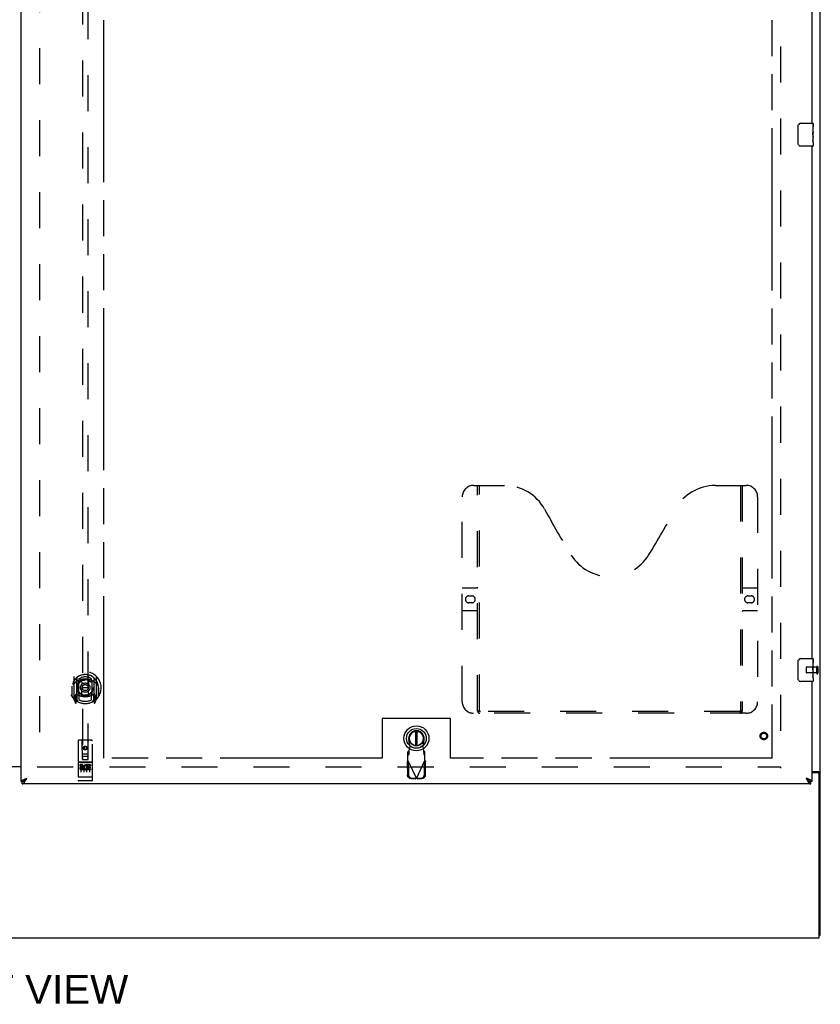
# Model space of a CAD drawing. Header units: inches. Extents: x 0 to 287, y 0 to 186.
# Tile 5 of 22: x 92 to 127, y 45 to 88. Entities that reach past the tile are written whole.
import ezdxf

# ---------------------------------------------------------------- set-up
doc = ezdxf.new("R2010")
doc.units = ezdxf.units.IN
doc.header["$LTSCALE"] = 15.81
doc.header["$MEASUREMENT"] = 0
doc.linetypes.add('HIDDEN', pattern=[0.2, 0.1, -0.1])
doc.linetypes.add('PHANTOM', pattern=[0.8, 0.45, -0.05, 0.1, -0.05, 0.1, -0.05])
doc.layers.get('0').update_dxf_attribs({"linetype": 'CONTINUOUS'})
for name, color, linetype in [('02___PRT_ALL_AXES', 7, 'CONTINUOUS'), ('AVAILABLE_DOOR_SPACE', 7, 'CONTINUOUS'), ('DEFAULT_2', 8, 'HIDDEN'), ('DIMENSIONS', 7, 'CONTINUOUS')]:
    doc.layers.add(name, color=color, linetype=linetype)
doc.styles.get("Standard").update_dxf_attribs({"font": 'arial.ttf'})
doc.dimstyles.new('DIMSTYLE_1', dxfattribs={"dimtxt": 1.268182, "dimasz": 1.690909, "dimexe": 0.09, "dimexo": 0.07, "dimgap": 0.0375, "dimtad": 0, "dimtih": 1, "dimtoh": 1, "dimzin": 4, "dimdsep": 46, "dimtxsty": 'Standard', "dimblk": '_FILLED', "dimblk1": '_FILLED', "dimblk2": '_FILLED', "dimcen": 0.09, "dimazin": 1, "dimtfac": 1, "dimtdec": 3, "dimtofl": 0, "dimtmove": 0, "dimatfit": 3, "dimldrblk": '_FILLED', "dimfxl": 1, "dimtolj": 1, "dimtzin": 4, "dimarcsym": 0})

# ---------------------------------------------------------------- blocks, each defined once
blk = doc.blocks.new('_FILLED')
at = {"color": 0, "linetype": 'ByBlock'}
blk.add_solid([(0, 0), (-1, 0.2), (-1, -0.2)], dxfattribs=at)
blk = doc.blocks.new('*D8')
at = {"layer": 'DIMENSIONS', "color": 2, "linetype": 'Continuous'}
for p, q in [((92.12, 113.808), (88.738, 113.808)), ((95.745, 113.808), (98.869, 113.808))]:
    blk.add_line(p, q, dxfattribs=at)
at = {"layer": 'DIMENSIONS', "color": 2, "linetype": 'Continuous', "xscale": 1.6909090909, "yscale": 1.6909090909, "zscale": 1.6909090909}
blk.add_blockref('_FILLED', (92.12, 113.808), dxfattribs=at)
at = {"layer": 'DIMENSIONS', "color": 2, "linetype": 'Continuous', "xscale": 1.6909090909, "yscale": 1.6909090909, "zscale": 1.6909090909, "rotation": 180}
blk.add_blockref('_FILLED', (95.745, 113.808), dxfattribs=at)
at = {"layer": 'DIMENSIONS', "color": 2, "linetype": 'Continuous', "insert": (99.503, 114.442), "char_height": 1.2682, "width": 3.44625, "attachment_point": 1, "line_spacing_factor": 0.9}
blk.add_mtext('3.63', dxfattribs=at)
blk = doc.blocks.new('*D9')
at = {"layer": 'DIMENSIONS', "color": 2, "linetype": 'Continuous'}
for p, q in [((95.745, 116.467), (107.551, 116.467)), ((125.058, 116.467), (113.251, 116.467))]:
    blk.add_line(p, q, dxfattribs=at)
at = {"layer": 'DIMENSIONS', "color": 2, "linetype": 'Continuous', "xscale": 1.6909090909, "yscale": 1.6909090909, "zscale": 1.6909090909, "rotation": 180}
blk.add_blockref('_FILLED', (95.745, 116.467), dxfattribs=at)
at = {"layer": 'DIMENSIONS', "color": 2, "linetype": 'Continuous', "xscale": 1.6909090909, "yscale": 1.6909090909, "zscale": 1.6909090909}
blk.add_blockref('_FILLED', (125.058, 116.467), dxfattribs=at)
at = {"layer": 'DIMENSIONS', "color": 2, "linetype": 'Continuous', "insert": (110.401, 117.101), "char_height": 1.2682, "width": 4.43156, "attachment_point": 2, "line_spacing_factor": 0.9}
blk.add_mtext('29.31', dxfattribs=at)

msp = doc.modelspace()

# ---------------------------------------------------------------- linework, layer by layer
at = {"color": 3, "linetype": 'Continuous'}
for p, q in [((127.183, 48.282), (127.183, 138.074)), ((92.12, 55.032), (92.12, 135.324)), ((126.808, 106.428), (126.808, 83.928)), ((126.808, 82.928), (126.808, 60.428)), ((126.808, 59.428), (126.808, 55.032)), ((90.245, 55.693), (92.12, 55.693)), ((92.12, 55.678), (90.245, 55.678)), ((126.808, 55.471), (127.113, 55.471)), ((127.071, 55.419), (126.808, 55.419)), ((127.131, 48.178), (127.131, 55.359)), ((126.766, 54.928), (92.162, 54.928)), ((92.26, 55.134), (92.272, 55.139)), ((92.272, 55.139), (92.284, 55.144)), ((92.284, 55.144), (92.297, 55.149)), ((92.297, 55.149), (92.309, 55.153)), ((92.309, 55.153), (92.322, 55.158)), ((92.322, 55.158), (92.341, 55.165)), ((92.328, 55.102), (92.335, 55.115)), ((92.335, 55.115), (92.342, 55.128)), ((92.341, 55.165), (92.367, 55.175)), ((92.342, 55.128), (92.349, 55.141)), ((92.349, 55.141), (92.367, 55.175)), ((126.6, 55.161), (126.561, 55.175)), ((126.561, 55.175), (126.568, 55.161)), ((126.568, 55.161), (126.582, 55.135)), ((126.582, 55.135), (126.589, 55.122)), ((126.619, 55.153), (126.6, 55.161)), ((126.6, 55.102), (126.607, 55.09)), ((126.631, 55.149), (126.619, 55.153)), ((126.643, 55.144), (126.631, 55.149)), ((126.655, 55.139), (126.643, 55.144)), ((55.235, 48.178), (127.131, 48.178))]:
    msp.add_line(p, q, dxfattribs=at)
at = {"color": 7, "linetype": 'Continuous'}
for p, q in [((126.313, 83.928), (126.853, 83.928)), ((126.868, 83.913), (126.868, 83.774)), ((126.213, 83.028), (126.213, 83.828)), ((126.868, 83.544), (126.868, 83.512)), ((126.868, 83.347), (126.868, 83.313)), ((126.868, 83.089), (126.868, 82.943)), ((126.853, 82.928), (126.313, 82.928)), ((126.213, 59.528), (126.213, 60.328)), ((126.313, 60.428), (126.853, 60.428)), ((126.868, 60.413), (126.868, 60.274)), ((126.868, 60.044), (126.868, 60.012)), ((126.868, 59.847), (126.868, 59.813)), ((126.853, 59.428), (126.313, 59.428)), ((126.868, 59.589), (126.868, 59.443)), ((109.424, 57.241), (109.424, 56.616)), ((109.503, 56.616), (109.503, 57.241)), ((127.079, 55.43), (127.183, 55.43)), ((127.079, 55.43), (127.079, 55.418)), ((92.12, 55.032), (92.162, 55.032)), ((92.162, 54.928), (92.162, 55.032)), ((92.224, 55.048), (92.227, 55.049)), ((92.323, 55.146), (92.331, 55.152)), ((92.331, 55.152), (92.34, 55.158)), ((92.335, 55.14), (92.342, 55.148)), ((92.34, 55.158), (92.349, 55.163)), ((92.342, 55.148), (92.349, 55.156)), ((92.349, 55.156), (92.367, 55.175)), ((92.349, 55.163), (92.367, 55.175)), ((126.579, 55.163), (126.561, 55.175)), ((126.561, 55.175), (126.572, 55.163)), ((126.572, 55.163), (126.582, 55.152)), ((126.588, 55.158), (126.579, 55.163)), ((126.582, 55.152), (126.589, 55.144)), ((126.597, 55.152), (126.588, 55.158)), ((126.589, 55.144), (126.596, 55.137)), ((126.596, 55.137), (126.603, 55.129)), ((126.701, 55.049), (126.704, 55.048)), ((126.808, 55.032), (126.766, 55.032)), ((126.766, 54.928), (126.766, 55.032)), ((127.131, 48.282), (127.183, 48.282))]:
    msp.add_line(p, q, dxfattribs=at)
for points in [[(126.213, 83.828), (126.213, 83.835), (126.213, 83.841), (126.214, 83.847), (126.216, 83.853), (126.217, 83.859), (126.219, 83.864)], [(126.219, 82.992), (126.217, 82.998), (126.216, 83.004), (126.214, 83.01), (126.213, 83.016), (126.213, 83.022), (126.213, 83.028)], [(126.213, 60.328), (126.213, 60.335), (126.213, 60.341), (126.214, 60.347), (126.216, 60.353), (126.217, 60.359), (126.219, 60.364)], [(126.219, 59.492), (126.217, 59.498), (126.216, 59.504), (126.214, 59.51), (126.213, 59.516), (126.213, 59.522), (126.213, 59.528)], [(127.038, 55.471), (127.038, 55.469), (127.038, 55.466), (127.039, 55.465), (127.04, 55.463), (127.041, 55.461), (127.042, 55.459), (127.043, 55.457), (127.045, 55.456), (127.047, 55.454), (127.049, 55.453), (127.051, 55.451), (127.053, 55.45), (127.056, 55.449), (127.058, 55.447), (127.063, 55.445)], [(127.063, 55.445), (127.066, 55.444), (127.068, 55.442), (127.071, 55.441), (127.073, 55.439), (127.075, 55.438), (127.076, 55.436), (127.077, 55.435), (127.078, 55.433), (127.078, 55.432), (127.079, 55.43)], [(92.162, 55.032), (92.166, 55.032), (92.169, 55.032), (92.173, 55.033), (92.176, 55.033), (92.18, 55.034), (92.183, 55.034), (92.187, 55.035), (92.19, 55.036), (92.194, 55.036), (92.197, 55.037), (92.201, 55.039), (92.204, 55.04), (92.208, 55.041), (92.211, 55.042), (92.215, 55.044), (92.218, 55.045), (92.222, 55.047), (92.224, 55.048)], [(92.227, 55.049), (92.227, 55.052), (92.229, 55.055), (92.23, 55.058), (92.231, 55.061), (92.232, 55.064), (92.234, 55.066), (92.236, 55.069), (92.238, 55.072), (92.24, 55.075), (92.242, 55.078), (92.244, 55.081), (92.246, 55.084), (92.249, 55.086), (92.251, 55.089), (92.254, 55.092), (92.257, 55.095), (92.26, 55.098), (92.263, 55.101), (92.266, 55.104), (92.269, 55.106), (92.272, 55.109), (92.276, 55.112), (92.279, 55.115), (92.283, 55.118), (92.286, 55.121), (92.29, 55.123), (92.294, 55.126), (92.298, 55.129), (92.302, 55.132), (92.306, 55.135), (92.31, 55.138), (92.314, 55.141), (92.318, 55.143), (92.323, 55.146)], [(92.227, 55.049), (92.229, 55.051), (92.233, 55.053), (92.236, 55.055), (92.24, 55.057), (92.243, 55.059), (92.247, 55.061), (92.25, 55.064), (92.254, 55.066), (92.257, 55.069), (92.261, 55.071), (92.264, 55.074), (92.268, 55.077), (92.271, 55.08), (92.275, 55.083), (92.278, 55.085), (92.282, 55.089), (92.285, 55.092), (92.289, 55.095), (92.293, 55.098), (92.296, 55.101), (92.3, 55.105), (92.303, 55.108), (92.307, 55.111), (92.31, 55.115), (92.314, 55.118), (92.317, 55.122), (92.321, 55.126), (92.324, 55.129), (92.328, 55.133), (92.335, 55.14)], [(126.701, 55.049), (126.7, 55.052), (126.699, 55.055), (126.698, 55.058), (126.697, 55.061), (126.695, 55.064), (126.694, 55.066), (126.692, 55.069), (126.69, 55.072), (126.688, 55.075), (126.686, 55.078), (126.684, 55.081), (126.681, 55.084), (126.679, 55.086), (126.676, 55.089), (126.674, 55.092), (126.671, 55.095), (126.668, 55.098), (126.665, 55.101), (126.662, 55.104), (126.659, 55.106), (126.655, 55.109), (126.652, 55.112), (126.648, 55.115), (126.645, 55.118), (126.641, 55.121), (126.637, 55.123), (126.634, 55.126), (126.63, 55.129), (126.626, 55.132), (126.622, 55.135), (126.618, 55.138), (126.614, 55.141), (126.609, 55.143), (126.605, 55.146), (126.597, 55.152)], [(126.603, 55.129), (126.607, 55.126), (126.61, 55.122), (126.614, 55.118), (126.617, 55.115), (126.621, 55.111), (126.625, 55.108), (126.628, 55.105), (126.632, 55.101), (126.635, 55.098), (126.639, 55.095), (126.642, 55.092), (126.646, 55.089), (126.649, 55.085), (126.653, 55.083), (126.656, 55.08), (126.66, 55.077), (126.663, 55.074), (126.667, 55.071), (126.67, 55.069), (126.674, 55.066), (126.677, 55.064), (126.681, 55.061), (126.684, 55.059), (126.688, 55.057), (126.692, 55.055), (126.695, 55.053), (126.699, 55.051), (126.701, 55.049)], [(126.704, 55.048), (126.706, 55.047), (126.709, 55.045), (126.713, 55.044), (126.716, 55.042), (126.72, 55.041), (126.723, 55.04), (126.727, 55.039), (126.73, 55.037), (126.734, 55.036), (126.737, 55.036), (126.741, 55.035), (126.744, 55.034), (126.748, 55.034), (126.751, 55.033), (126.755, 55.033), (126.759, 55.032), (126.762, 55.032), (126.766, 55.032)]]:
    msp.add_lwpolyline(points, dxfattribs=at)
at = {"color": 3, "linetype": 'Continuous'}
for points in [[(127.113, 55.471), (127.115, 55.469), (127.117, 55.468), (127.12, 55.466), (127.123, 55.465), (127.127, 55.463), (127.131, 55.462), (127.135, 55.46), (127.139, 55.459)], [(127.139, 55.459), (127.147, 55.456), (127.151, 55.455), (127.155, 55.453), (127.158, 55.452), (127.162, 55.451), (127.165, 55.449), (127.168, 55.448), (127.171, 55.446), (127.173, 55.445), (127.176, 55.443), (127.177, 55.441), (127.179, 55.44), (127.18, 55.438), (127.181, 55.436), (127.182, 55.434), (127.182, 55.432), (127.183, 55.43)], [(92.12, 55.032), (92.12, 55.035), (92.12, 55.037), (92.121, 55.039), (92.121, 55.042), (92.122, 55.044), (92.123, 55.047), (92.124, 55.049), (92.125, 55.051), (92.127, 55.054), (92.128, 55.056), (92.13, 55.058), (92.132, 55.061), (92.134, 55.063), (92.136, 55.066), (92.139, 55.068), (92.141, 55.07), (92.144, 55.073), (92.147, 55.075), (92.15, 55.077), (92.153, 55.08), (92.156, 55.082), (92.16, 55.085), (92.163, 55.087), (92.167, 55.089), (92.171, 55.092), (92.175, 55.094), (92.179, 55.096), (92.183, 55.099), (92.188, 55.101), (92.192, 55.104), (92.197, 55.106), (92.202, 55.108), (92.206, 55.111), (92.211, 55.113), (92.217, 55.115), (92.222, 55.118)], [(92.162, 54.928), (92.166, 54.928), (92.169, 54.929), (92.173, 54.929), (92.176, 54.93), (92.18, 54.931), (92.183, 54.932), (92.187, 54.933), (92.19, 54.934), (92.194, 54.936), (92.197, 54.937), (92.201, 54.939), (92.204, 54.941), (92.208, 54.943), (92.211, 54.946), (92.215, 54.948), (92.218, 54.951), (92.222, 54.954), (92.226, 54.957), (92.229, 54.96), (92.233, 54.964), (92.236, 54.967), (92.24, 54.971), (92.243, 54.975), (92.247, 54.979), (92.25, 54.983), (92.254, 54.987), (92.257, 54.991), (92.261, 54.996), (92.264, 55), (92.268, 55.005), (92.271, 55.01), (92.275, 55.015), (92.278, 55.02), (92.282, 55.026), (92.285, 55.031)], [(92.222, 55.118), (92.227, 55.12), (92.232, 55.123), (92.238, 55.125), (92.243, 55.127), (92.249, 55.13), (92.255, 55.132), (92.26, 55.134)], [(92.285, 55.031), (92.289, 55.036), (92.293, 55.042), (92.296, 55.048), (92.3, 55.053), (92.303, 55.059), (92.307, 55.065), (92.31, 55.071), (92.314, 55.077), (92.317, 55.084), (92.321, 55.09), (92.328, 55.102)], [(126.589, 55.122), (126.593, 55.115), (126.6, 55.102)], [(126.607, 55.09), (126.61, 55.084), (126.614, 55.077), (126.617, 55.071), (126.621, 55.065), (126.625, 55.059), (126.628, 55.053), (126.632, 55.048), (126.635, 55.042), (126.639, 55.036)], [(126.639, 55.036), (126.642, 55.031), (126.646, 55.026), (126.649, 55.02), (126.653, 55.015), (126.656, 55.01), (126.66, 55.005), (126.663, 55), (126.667, 54.996), (126.67, 54.991), (126.674, 54.987), (126.677, 54.983), (126.681, 54.979), (126.684, 54.975), (126.688, 54.971), (126.692, 54.967), (126.695, 54.964), (126.699, 54.96), (126.702, 54.957), (126.706, 54.954), (126.709, 54.951), (126.713, 54.948), (126.716, 54.946), (126.72, 54.943), (126.723, 54.941), (126.727, 54.939), (126.73, 54.937), (126.734, 54.936), (126.737, 54.934), (126.741, 54.933), (126.744, 54.932), (126.748, 54.931), (126.751, 54.93), (126.755, 54.929), (126.759, 54.929), (126.762, 54.928), (126.766, 54.928)], [(126.706, 55.118), (126.701, 55.12), (126.695, 55.123), (126.69, 55.125), (126.684, 55.127), (126.679, 55.13), (126.673, 55.132), (126.667, 55.134), (126.655, 55.139)], [(126.808, 55.032), (126.807, 55.035), (126.807, 55.037), (126.807, 55.039), (126.806, 55.042), (126.805, 55.044), (126.805, 55.047), (126.803, 55.049), (126.802, 55.051), (126.801, 55.054), (126.799, 55.056), (126.797, 55.058), (126.795, 55.061), (126.793, 55.063), (126.791, 55.066), (126.789, 55.068), (126.786, 55.07), (126.784, 55.073), (126.781, 55.075), (126.778, 55.077), (126.775, 55.08), (126.771, 55.082), (126.768, 55.085), (126.764, 55.087), (126.76, 55.089), (126.757, 55.092), (126.753, 55.094), (126.749, 55.096), (126.744, 55.099), (126.74, 55.101), (126.735, 55.104), (126.731, 55.106), (126.726, 55.108), (126.721, 55.111), (126.716, 55.113), (126.711, 55.115), (126.706, 55.118)]]:
    msp.add_lwpolyline(points, dxfattribs=at)
at = {"color": 7, "linetype": 'Continuous'}
for radius in [0.551, 0.433, 0.329, 0.317]:
    msp.add_circle((109.463, 56.929), radius, dxfattribs=at)
for centre, radius, start, end in [((126.313, 83.828), 0.1, 90, 158.7946), ((126.853, 83.913), 0.015, 0, 90), ((126.313, 83.028), 0.1, 201.1999, 270), ((126.853, 82.943), 0.015, 270, 360), ((126.313, 60.328), 0.1, 90, 158.7946), ((126.853, 60.413), 0.015, 0, 90), ((126.313, 59.528), 0.1, 201.1999, 270), ((126.853, 59.443), 0.015, 270, 360), ((109.463, 56.929), 0.315, 280.0787, 259.9213)]:
    msp.add_arc(centre, radius, start, end, dxfattribs=at)
at = {"color": 3, "linetype": 'Continuous'}
msp.add_arc((127.071, 55.359), 0.06, 0, 90, dxfattribs=at)
at = {"layer": '02___PRT_ALL_AXES', "color": 7, "linetype": 'Continuous'}
for p, q in [((126.868, 83.349), (126.868, 83.913)), ((126.868, 83.774), (126.861, 83.774)), ((126.861, 83.774), (126.861, 83.544)), ((126.868, 83.607), (126.861, 83.607)), ((126.868, 83.544), (126.861, 83.544)), ((126.868, 83.508), (126.862, 83.508)), ((126.868, 83.313), (126.861, 83.313)), ((126.861, 83.313), (126.861, 83.177)), ((126.862, 83.145), (126.868, 83.145)), ((126.866, 83.376), (126.868, 83.376)), ((126.868, 83.09), (126.868, 83.347)), ((126.868, 83.089), (126.868, 82.943)), ((126.868, 60.274), (126.861, 60.274)), ((126.861, 60.274), (126.861, 60.044)), ((126.868, 60.107), (126.861, 60.107)), ((126.868, 59.849), (126.868, 60.413)), ((126.868, 60.044), (126.861, 60.044)), ((126.868, 59.813), (126.861, 59.813)), ((126.861, 59.813), (126.861, 59.677)), ((126.868, 60.008), (126.862, 60.008)), ((126.866, 59.876), (126.868, 59.876)), ((126.868, 59.59), (126.868, 59.847)), ((126.862, 59.645), (126.868, 59.645)), ((126.868, 59.589), (126.868, 59.443))]:
    msp.add_line(p, q, dxfattribs=at)
at = {"layer": '02___PRT_ALL_AXES', "color": 8, "linetype": 'HIDDEN'}
for p, q in [((127.025, 60.052), (126.578, 60.052)), ((127.025, 59.804), (126.578, 59.804)), ((127.025, 59.804), (127.025, 60.052)), ((95.215, 55.889), (94.65, 55.889)), ((94.788, 55.767), (94.696, 55.767)), ((94.696, 55.767), (94.696, 55.724)), ((95.164, 55.767), (95.008, 55.767)), ((95.008, 55.767), (95.008, 55.754)), ((95.164, 55.767), (95.164, 55.724)), ((94.788, 55.724), (94.696, 55.724)), ((94.792, 55.681), (94.746, 55.681)), ((94.788, 55.64), (94.76, 55.64)), ((94.852, 55.596), (94.76, 55.596)), ((94.852, 55.554), (94.76, 55.554)), ((94.852, 55.596), (94.852, 55.554)), ((94.984, 55.602), (95.001, 55.563)), ((95.008, 55.731), (94.995, 55.713)), ((95.005, 55.756), (95.008, 55.754)), ((95.008, 55.731), (95.008, 55.554)), ((95.164, 55.554), (95.008, 55.554)), ((95.164, 55.724), (95.051, 55.724)), ((95.051, 55.724), (95.051, 55.681)), ((95.143, 55.681), (95.051, 55.681)), ((95.143, 55.638), (95.051, 55.638)), ((95.051, 55.638), (95.051, 55.596)), ((95.164, 55.596), (95.051, 55.596)), ((95.143, 55.681), (95.143, 55.638)), ((95.164, 55.596), (95.164, 55.554)), ((95.215, 55.061), (94.65, 55.061))]:
    msp.add_line(p, q, dxfattribs=at)
at = {"layer": '02___PRT_ALL_AXES', "color": 7, "linetype": 'Continuous'}
for points in [[(126.866, 83.374), (126.863, 83.408), (126.862, 83.42), (126.862, 83.432), (126.861, 83.445), (126.861, 83.457), (126.861, 83.47), (126.861, 83.483), (126.861, 83.496), (126.862, 83.508), (126.862, 83.521), (126.863, 83.533)], [(126.862, 83.14), (126.862, 83.149), (126.861, 83.158), (126.861, 83.167), (126.861, 83.177)], [(126.865, 83.116), (126.864, 83.124), (126.863, 83.132), (126.862, 83.14)], [(126.868, 83.089), (126.867, 83.093), (126.867, 83.097), (126.866, 83.103), (126.865, 83.116)], [(126.868, 83.347), (126.867, 83.355), (126.867, 83.364), (126.866, 83.374)], [(126.866, 59.874), (126.863, 59.908), (126.862, 59.92), (126.862, 59.932), (126.861, 59.945), (126.861, 59.957), (126.861, 59.97), (126.861, 59.983), (126.861, 59.996), (126.862, 60.008), (126.862, 60.021), (126.863, 60.033)], [(126.862, 59.64), (126.862, 59.649), (126.861, 59.658), (126.861, 59.667), (126.861, 59.677)], [(126.868, 59.847), (126.867, 59.855), (126.867, 59.864), (126.866, 59.874)], [(126.865, 59.616), (126.864, 59.624), (126.863, 59.632), (126.862, 59.64)], [(126.868, 59.589), (126.867, 59.593), (126.867, 59.597), (126.866, 59.603), (126.865, 59.616)]]:
    msp.add_lwpolyline(points, dxfattribs=at)
at = {"layer": '02___PRT_ALL_AXES', "color": 8, "linetype": 'HIDDEN'}
for centre, radius in [((124.704, 57.032), 0.124), ((94.933, 56.506), 0.085)]:
    msp.add_circle(centre, radius, dxfattribs=at)
for centre, radius, start, end in [((94.788, 55.703), 0.0635, 270, 90), ((94.959, 55.66), 0.107, 64.2636, 293.4027), ((94.759, 55.618), 0.0644, 102.2995, 270.0775), ((94.76, 55.618), 0.0219, 89.9011, 270), ((94.788, 55.702), 0.0219, 280.307, 90), ((94.959, 55.66), 0.0639, 54.8895, 293.4026)]:
    msp.add_arc(centre, radius, start, end, dxfattribs=at)
at = {"layer": '02___PRT_ALL_AXES', "color": 7, "linetype": 'Continuous'}
for centre in [(126.605, 83.512), (126.605, 60.012)]:
    msp.add_ellipse(centre, major_axis=(0.263, 0), ratio=0.432808, start_param=0, end_param=0.179988, dxfattribs=at)
at = {"layer": 'AVAILABLE_DOOR_SPACE', "color": 4, "linetype": 'PHANTOM'}
for p, q in [((125.058, 134.303), (125.058, 56.053)), ((95.745, 56.053), (95.745, 88.477)), ((110.964, 57.803), (107.964, 57.803)), ((107.964, 57.803), (107.964, 56.053)), ((110.964, 56.053), (110.964, 57.803)), ((107.964, 56.053), (95.745, 56.053)), ((125.058, 56.053), (110.964, 56.053))]:
    msp.add_line(p, q, dxfattribs=at)
at = {"layer": 'DEFAULT_2', "color": 8, "linetype": 'HIDDEN'}
for p, q in [((92.933, 134.663), (92.933, 55.693)), ((125.433, 134.73), (125.433, 55.626)), ((94.808, 93.007), (94.808, 56.006)), ((95.058, 56.006), (95.058, 93.007)), ((111.974, 68.032), (113.329, 68.032)), ((112.149, 58.122), (112.149, 68.032)), ((112.229, 58.152), (112.229, 68.032)), ((122.579, 68.032), (123.934, 68.032)), ((123.679, 68.032), (123.679, 58.152)), ((123.759, 68.032), (123.759, 58.122)), ((111.474, 58.532), (111.474, 67.532)), ((124.434, 67.532), (124.434, 58.532)), ((111.474, 63.532), (112.109, 63.532)), ((111.76, 63.182), (111.897, 63.182)), ((123.799, 63.532), (124.434, 63.532)), ((124.01, 63.182), (124.147, 63.182)), ((111.897, 62.882), (111.76, 62.882)), ((124.147, 62.882), (124.01, 62.882)), ((112.109, 62.532), (111.474, 62.532)), ((124.434, 62.532), (123.799, 62.532)), ((126.568, 60.042), (126.568, 59.814)), ((127.025, 60.07), (127.025, 59.786)), ((127.068, 60.07), (127.068, 59.786)), ((94.358, 59.221), (94.358, 59.224)), ((94.358, 58.764), (94.358, 59.221)), ((94.433, 59.634), (94.433, 58.666)), ((94.55, 59.58), (94.55, 58.564)), ((94.558, 59.58), (94.558, 58.577)), ((94.65, 58.832), (94.65, 59.463)), ((94.658, 59.54), (94.658, 59.437)), ((94.77, 59.489), (94.8, 59.15)), ((95.095, 59.489), (95.065, 59.15)), ((95.208, 59.437), (95.208, 59.54)), ((95.215, 59.463), (95.215, 58.832)), ((95.308, 59.58), (95.308, 58.577)), ((95.315, 59.58), (95.315, 58.564)), ((95.433, 58.666), (95.433, 59.634)), ((95.508, 59.221), (95.507, 59.224)), ((95.508, 58.764), (95.508, 59.221)), ((94.35, 59.15), (94.365, 59.15)), ((94.35, 59.15), (94.35, 58.762)), ((94.55, 58.821), (94.49, 58.821)), ((94.49, 58.821), (94.49, 58.671)), ((94.56, 58.809), (94.56, 58.601)), ((94.65, 58.822), (94.578, 58.822)), ((94.646, 58.829), (94.58, 58.829)), ((94.658, 58.876), (94.658, 58.624)), ((94.769, 58.806), (94.8, 59.15)), ((95.065, 59.15), (94.8, 59.15)), ((95.096, 58.806), (95.065, 59.15)), ((95.208, 58.624), (95.208, 58.876)), ((95.288, 58.822), (95.215, 58.822)), ((95.285, 58.829), (95.219, 58.829)), ((95.305, 58.601), (95.305, 58.809)), ((95.375, 58.821), (95.315, 58.821)), ((95.375, 58.671), (95.375, 58.821)), ((95.515, 59.15), (95.5, 59.15)), ((95.515, 59.15), (95.515, 58.762)), ((94.437, 58.655), (94.507, 58.48)), ((94.49, 58.671), (94.55, 58.671)), ((94.528, 58.749), (94.498, 58.703)), ((94.503, 58.696), (94.558, 58.696)), ((94.529, 58.585), (94.533, 58.582)), ((94.536, 58.483), (94.55, 58.564)), ((94.628, 58.527), (94.558, 58.636)), ((95.308, 58.636), (95.238, 58.527)), ((95.308, 58.696), (95.363, 58.696)), ((95.315, 58.671), (95.375, 58.671)), ((95.315, 58.564), (95.329, 58.483)), ((95.336, 58.585), (95.336, 58.585)), ((95.336, 58.585), (95.337, 58.585)), ((95.336, 58.585), (95.337, 58.585)), ((95.367, 58.703), (95.337, 58.749)), ((95.358, 58.48), (95.428, 58.655)), ((123.934, 58.032), (111.974, 58.032)), ((123.675, 58.112), (112.232, 58.112)), ((94.62, 56.816), (94.62, 55.091)), ((95.215, 56.846), (94.65, 56.846)), ((94.806, 56.006), (94.803, 56.816)), ((95.059, 56.006), (95.063, 56.816)), ((95.245, 55.091), (95.245, 56.816)), ((109.188, 56.574), (109.134, 56.869)), ((109.792, 56.869), (109.739, 56.574)), ((94.805, 56.256), (95.06, 56.256)), ((94.933, 56.578), (94.87, 56.542)), ((94.87, 56.542), (94.88, 56.536)), ((94.87, 56.542), (94.87, 56.47)), ((94.87, 56.47), (94.88, 56.476)), ((94.87, 56.47), (94.933, 56.434)), ((94.933, 56.567), (94.88, 56.536)), ((94.88, 56.536), (94.88, 56.476)), ((94.88, 56.476), (94.933, 56.445)), ((94.995, 56.542), (94.933, 56.578)), ((94.933, 56.578), (94.933, 56.567)), ((94.985, 56.536), (94.933, 56.567)), ((94.933, 56.445), (94.985, 56.476)), ((94.933, 56.434), (94.995, 56.47)), ((94.933, 56.434), (94.933, 56.445)), ((94.995, 56.542), (94.985, 56.536)), ((94.985, 56.476), (94.985, 56.536)), ((94.995, 56.47), (94.985, 56.476)), ((94.995, 56.47), (94.995, 56.542)), ((109.135, 56.374), (109.089, 56.332)), ((109.089, 55.958), (109.089, 56.332)), ((109.089, 56.177), (109.135, 56.219)), ((109.135, 56.219), (109.135, 56.374)), ((109.15, 56.378), (109.188, 56.574)), ((109.739, 56.574), (109.777, 56.378)), ((109.837, 56.332), (109.791, 56.374)), ((109.791, 56.374), (109.791, 56.219)), ((109.791, 56.219), (109.837, 56.177)), ((109.837, 55.958), (109.837, 56.332)), ((94.65, 55.889), (95.215, 55.889)), ((94.721, 55.873), (94.893, 55.873)), ((94.806, 56.006), (94.808, 56.006)), ((94.808, 56.006), (95.058, 56.006)), ((95.018, 56.131), (94.848, 56.131)), ((94.971, 55.873), (95.143, 55.873)), ((95.058, 56.006), (95.059, 56.006)), ((109.061, 55.91), (109.103, 55.93)), ((109.061, 55.91), (109.071, 55.32)), ((109.089, 55.958), (109.463, 55.171)), ((109.103, 55.93), (109.113, 55.34)), ((109.463, 55.171), (109.837, 55.958)), ((109.814, 55.34), (109.824, 55.93)), ((109.824, 55.93), (109.865, 55.91)), ((109.855, 55.32), (109.865, 55.91)), ((92.829, 55.678), (125.433, 55.678)), ((94.745, 55.758), (94.745, 55.452)), ((94.87, 55.758), (94.87, 55.452)), ((94.995, 55.758), (94.995, 55.452)), ((95.12, 55.758), (95.12, 55.452)), ((94.638, 55.219), (94.637, 55.22)), ((94.639, 55.219), (94.638, 55.219)), ((94.64, 55.219), (94.639, 55.219)), ((94.639, 55.219), (94.639, 55.219)), ((94.641, 55.219), (94.64, 55.219)), ((94.642, 55.219), (94.641, 55.219)), ((94.643, 55.219), (94.642, 55.219)), ((94.644, 55.219), (94.643, 55.219)), ((94.643, 55.219), (94.643, 55.219)), ((94.645, 55.219), (94.644, 55.219)), ((94.646, 55.219), (94.645, 55.219)), ((94.647, 55.219), (94.646, 55.219)), ((94.648, 55.219), (94.647, 55.219)), ((94.649, 55.219), (94.648, 55.219)), ((94.648, 55.219), (94.648, 55.219)), ((94.65, 55.219), (94.649, 55.219)), ((95.215, 55.219), (94.65, 55.219)), ((94.9, 55.061), (94.715, 55.061)), ((95.15, 55.061), (94.965, 55.061)), ((95.215, 55.219), (95.216, 55.219)), ((95.216, 55.219), (95.217, 55.219)), ((95.217, 55.219), (95.218, 55.219)), ((95.218, 55.219), (95.219, 55.219)), ((95.219, 55.219), (95.22, 55.219)), ((95.22, 55.219), (95.221, 55.219)), ((95.221, 55.219), (95.222, 55.219)), ((95.221, 55.219), (95.221, 55.219)), ((95.222, 55.219), (95.223, 55.219)), ((95.223, 55.219), (95.224, 55.219)), ((95.224, 55.219), (95.225, 55.219)), ((95.225, 55.219), (95.226, 55.219)), ((95.225, 55.219), (95.225, 55.219)), ((95.226, 55.219), (95.227, 55.219)), ((95.227, 55.219), (95.228, 55.219)), ((95.228, 55.22), (95.229, 55.22)), ((95.228, 55.219), (95.228, 55.22)), ((109.226, 55.161), (109.419, 55.158)), ((109.267, 55.181), (109.46, 55.177)), ((109.46, 55.177), (109.419, 55.158)), ((109.441, 55.164), (109.419, 55.158)), ((109.463, 55.171), (109.441, 55.164)), ((109.486, 55.164), (109.463, 55.171)), ((109.466, 55.177), (109.659, 55.181)), ((109.508, 55.158), (109.466, 55.177)), ((109.508, 55.158), (109.486, 55.164)), ((109.508, 55.158), (109.701, 55.161))]:
    msp.add_line(p, q, dxfattribs=at)
for points in [[(94.478, 59.365), (94.477, 59.364), (94.475, 59.362), (94.474, 59.361), (94.472, 59.359), (94.47, 59.358), (94.469, 59.356), (94.467, 59.354), (94.465, 59.353), (94.464, 59.351), (94.462, 59.349), (94.46, 59.347), (94.458, 59.345), (94.456, 59.343), (94.454, 59.341), (94.452, 59.339), (94.45, 59.336), (94.448, 59.334), (94.446, 59.331), (94.444, 59.329), (94.442, 59.326), (94.44, 59.323), (94.437, 59.32), (94.435, 59.317), (94.433, 59.314), (94.43, 59.31), (94.428, 59.307), (94.425, 59.303), (94.423, 59.3), (94.42, 59.296), (94.418, 59.292), (94.415, 59.287), (94.412, 59.283), (94.409, 59.278), (94.406, 59.273), (94.403, 59.268), (94.4, 59.263)], [(94.745, 59.507), (94.75, 59.508), (94.755, 59.509), (94.761, 59.511), (94.766, 59.512), (94.772, 59.514), (94.777, 59.515), (94.783, 59.516), (94.788, 59.517), (94.794, 59.518), (94.799, 59.519), (94.805, 59.52), (94.81, 59.521), (94.816, 59.522), (94.821, 59.523), (94.827, 59.524), (94.832, 59.525), (94.838, 59.526), (94.843, 59.527), (94.849, 59.527), (94.854, 59.528), (94.86, 59.528), (94.866, 59.529), (94.871, 59.53), (94.877, 59.53), (94.882, 59.53), (94.888, 59.531), (94.893, 59.531), (94.899, 59.531), (94.905, 59.532), (94.91, 59.532), (94.916, 59.532), (94.921, 59.532), (94.927, 59.532), (94.933, 59.532), (94.938, 59.532), (94.944, 59.532), (94.949, 59.532), (94.955, 59.532), (94.961, 59.532), (94.966, 59.531), (94.972, 59.531), (94.977, 59.531), (94.983, 59.53), (94.988, 59.53), (94.994, 59.53), (95, 59.529), (95.005, 59.528), (95.011, 59.528), (95.016, 59.527), (95.022, 59.527), (95.027, 59.526), (95.033, 59.525), (95.038, 59.524), (95.044, 59.523), (95.05, 59.522), (95.055, 59.521), (95.061, 59.52), (95.066, 59.519), (95.072, 59.518), (95.077, 59.517), (95.083, 59.516), (95.088, 59.515), (95.093, 59.514), (95.099, 59.512), (95.104, 59.511), (95.11, 59.509), (95.115, 59.508), (95.121, 59.507)], [(95.465, 59.263), (95.462, 59.268), (95.459, 59.273), (95.456, 59.278), (95.453, 59.283), (95.45, 59.287), (95.448, 59.292), (95.445, 59.296), (95.442, 59.3), (95.44, 59.303), (95.437, 59.307), (95.435, 59.31), (95.432, 59.314), (95.43, 59.317), (95.428, 59.32), (95.425, 59.323), (95.423, 59.326), (95.421, 59.329), (95.419, 59.331), (95.417, 59.334), (95.415, 59.336), (95.413, 59.339), (95.411, 59.341), (95.409, 59.343), (95.407, 59.345), (95.405, 59.347), (95.403, 59.349), (95.402, 59.351), (95.4, 59.353), (95.398, 59.354), (95.396, 59.356), (95.395, 59.358), (95.393, 59.359), (95.391, 59.361), (95.39, 59.362), (95.388, 59.363), (95.387, 59.365)], [(112.139, 58.152), (112.155, 58.141), (112.171, 58.132), (112.186, 58.124), (112.202, 58.118), (112.217, 58.114), (112.232, 58.112)], [(123.675, 58.112), (123.69, 58.114), (123.705, 58.118), (123.721, 58.124), (123.737, 58.132), (123.752, 58.141), (123.769, 58.152)], [(109.135, 56.219), (109.136, 56.222), (109.137, 56.227), (109.138, 56.234), (109.139, 56.242), (109.14, 56.251), (109.142, 56.262), (109.143, 56.274), (109.144, 56.287), (109.145, 56.3), (109.146, 56.315), (109.147, 56.33), (109.148, 56.346), (109.15, 56.378)], [(109.15, 56.378), (109.147, 56.377), (109.145, 56.376), (109.143, 56.375), (109.14, 56.374), (109.138, 56.374), (109.135, 56.374)], [(109.791, 56.374), (109.789, 56.374), (109.786, 56.374), (109.784, 56.375), (109.782, 56.376), (109.779, 56.377), (109.777, 56.378)], [(109.777, 56.378), (109.778, 56.362), (109.78, 56.33)], [(109.78, 56.33), (109.781, 56.315), (109.782, 56.3), (109.783, 56.287), (109.784, 56.274), (109.785, 56.262), (109.786, 56.251), (109.787, 56.242), (109.788, 56.234), (109.789, 56.227), (109.79, 56.222), (109.791, 56.219)], [(94.715, 55.872), (94.715, 55.872), (94.715, 55.872), (94.715, 55.872), (94.715, 55.872), (94.716, 55.872), (94.716, 55.872), (94.716, 55.872), (94.716, 55.872), (94.716, 55.872), (94.716, 55.872), (94.716, 55.872), (94.716, 55.872), (94.716, 55.872), (94.716, 55.872), (94.717, 55.872), (94.717, 55.872), (94.717, 55.872), (94.717, 55.872), (94.717, 55.872), (94.717, 55.872), (94.717, 55.872), (94.717, 55.872), (94.718, 55.872), (94.718, 55.872), (94.718, 55.872), (94.718, 55.872), (94.718, 55.873), (94.718, 55.873), (94.718, 55.873), (94.719, 55.873), (94.719, 55.873), (94.719, 55.873), (94.719, 55.873), (94.719, 55.873), (94.719, 55.873), (94.72, 55.873), (94.72, 55.873), (94.72, 55.873), (94.72, 55.873), (94.72, 55.873), (94.721, 55.873), (94.721, 55.873), (94.721, 55.873), (94.721, 55.873), (94.721, 55.873)], [(94.893, 55.873), (94.894, 55.873), (94.894, 55.873), (94.894, 55.873), (94.894, 55.873), (94.895, 55.873), (94.895, 55.873), (94.895, 55.873), (94.895, 55.873), (94.895, 55.873), (94.895, 55.873), (94.896, 55.873), (94.896, 55.873), (94.896, 55.873), (94.896, 55.873), (94.896, 55.873), (94.896, 55.873), (94.897, 55.873), (94.897, 55.873), (94.897, 55.873), (94.897, 55.872), (94.897, 55.872), (94.897, 55.872), (94.898, 55.872), (94.898, 55.872), (94.898, 55.872), (94.898, 55.872), (94.898, 55.872), (94.898, 55.872), (94.898, 55.872), (94.898, 55.872), (94.899, 55.872), (94.899, 55.872), (94.899, 55.872), (94.899, 55.872), (94.899, 55.872), (94.899, 55.872), (94.899, 55.872), (94.899, 55.872), (94.899, 55.872), (94.9, 55.872), (94.9, 55.872), (94.9, 55.872), (94.9, 55.872), (94.9, 55.872), (94.9, 55.872), (94.9, 55.872)], [(94.965, 55.872), (94.965, 55.872), (94.965, 55.872), (94.965, 55.872), (94.965, 55.872), (94.966, 55.872), (94.966, 55.872), (94.966, 55.872), (94.966, 55.872), (94.966, 55.872), (94.966, 55.872), (94.966, 55.872), (94.966, 55.872), (94.966, 55.872), (94.966, 55.872), (94.967, 55.872), (94.967, 55.872), (94.967, 55.872), (94.967, 55.872), (94.967, 55.872), (94.967, 55.872), (94.967, 55.872), (94.967, 55.872), (94.968, 55.872), (94.968, 55.872), (94.968, 55.872), (94.968, 55.872), (94.968, 55.873), (94.968, 55.873), (94.968, 55.873), (94.969, 55.873), (94.969, 55.873), (94.969, 55.873), (94.969, 55.873), (94.969, 55.873), (94.969, 55.873), (94.97, 55.873), (94.97, 55.873), (94.97, 55.873), (94.97, 55.873), (94.97, 55.873), (94.971, 55.873), (94.971, 55.873), (94.971, 55.873), (94.971, 55.873), (94.971, 55.873)], [(95.143, 55.873), (95.144, 55.873), (95.144, 55.873), (95.144, 55.873), (95.144, 55.873), (95.145, 55.873), (95.145, 55.873), (95.145, 55.873), (95.145, 55.873), (95.145, 55.873), (95.145, 55.873), (95.146, 55.873), (95.146, 55.873), (95.146, 55.873), (95.146, 55.873), (95.146, 55.873), (95.146, 55.873), (95.147, 55.873), (95.147, 55.873), (95.147, 55.873), (95.147, 55.872), (95.147, 55.872), (95.147, 55.872), (95.148, 55.872), (95.148, 55.872), (95.148, 55.872), (95.148, 55.872), (95.148, 55.872), (95.148, 55.872), (95.148, 55.872), (95.148, 55.872), (95.149, 55.872), (95.149, 55.872), (95.149, 55.872), (95.149, 55.872), (95.149, 55.872), (95.149, 55.872), (95.149, 55.872), (95.149, 55.872), (95.149, 55.872), (95.15, 55.872), (95.15, 55.872), (95.15, 55.872), (95.15, 55.872), (95.15, 55.872), (95.15, 55.872), (95.15, 55.872)], [(109.061, 55.91), (109.066, 55.918), (109.07, 55.926), (109.075, 55.934)], [(109.075, 55.934), (109.084, 55.95), (109.089, 55.958)], [(109.837, 55.958), (109.847, 55.942), (109.852, 55.934), (109.856, 55.926), (109.861, 55.918), (109.865, 55.91)], [(109.113, 55.34), (109.114, 55.324), (109.116, 55.309), (109.12, 55.294), (109.125, 55.28), (109.132, 55.266), (109.14, 55.252), (109.149, 55.24), (109.159, 55.228), (109.17, 55.218), (109.182, 55.209), (109.195, 55.2), (109.209, 55.194), (109.223, 55.188), (109.238, 55.184), (109.252, 55.182), (109.267, 55.181)], [(109.659, 55.181), (109.674, 55.182), (109.689, 55.184), (109.703, 55.188), (109.718, 55.194), (109.731, 55.2), (109.744, 55.209), (109.756, 55.218), (109.767, 55.228), (109.778, 55.24), (109.787, 55.252), (109.795, 55.266), (109.801, 55.28), (109.806, 55.294), (109.81, 55.309), (109.813, 55.324), (109.814, 55.34)], [(94.637, 55.22), (94.636, 55.22), (94.636, 55.22), (94.636, 55.22), (94.635, 55.22), (94.635, 55.22), (94.634, 55.22), (94.634, 55.22), (94.634, 55.22), (94.633, 55.22), (94.633, 55.22), (94.633, 55.22), (94.632, 55.22), (94.632, 55.22), (94.632, 55.22), (94.631, 55.22), (94.631, 55.22), (94.631, 55.221), (94.63, 55.221), (94.63, 55.221), (94.63, 55.221), (94.629, 55.221), (94.629, 55.221), (94.629, 55.221), (94.629, 55.221), (94.628, 55.221), (94.628, 55.221), (94.628, 55.221), (94.627, 55.221), (94.627, 55.221), (94.627, 55.221), (94.627, 55.222), (94.626, 55.222), (94.626, 55.222), (94.626, 55.222), (94.626, 55.222), (94.625, 55.222), (94.625, 55.222), (94.625, 55.222), (94.625, 55.222), (94.624, 55.222), (94.624, 55.222), (94.624, 55.223), (94.624, 55.223), (94.624, 55.223), (94.623, 55.223), (94.623, 55.223), (94.623, 55.223), (94.623, 55.223), (94.623, 55.223), (94.623, 55.223), (94.622, 55.223), (94.622, 55.223), (94.622, 55.224), (94.622, 55.224), (94.622, 55.224), (94.622, 55.224), (94.621, 55.224), (94.621, 55.224), (94.621, 55.224), (94.621, 55.224), (94.621, 55.224), (94.621, 55.224), (94.621, 55.225), (94.621, 55.225), (94.621, 55.225), (94.621, 55.225), (94.62, 55.225), (94.62, 55.225), (94.62, 55.225), (94.62, 55.225), (94.62, 55.225), (94.62, 55.225), (94.62, 55.226), (94.62, 55.226), (94.62, 55.226), (94.62, 55.226), (94.62, 55.226), (94.62, 55.226), (94.62, 55.226)], [(95.229, 55.22), (95.23, 55.22), (95.23, 55.22), (95.23, 55.22), (95.231, 55.22), (95.231, 55.22), (95.231, 55.22), (95.232, 55.22), (95.232, 55.22), (95.232, 55.22), (95.233, 55.22), (95.233, 55.22), (95.233, 55.22), (95.234, 55.22), (95.234, 55.22), (95.234, 55.221), (95.235, 55.221), (95.235, 55.221), (95.235, 55.221), (95.236, 55.221), (95.236, 55.221), (95.236, 55.221), (95.237, 55.221), (95.237, 55.221), (95.237, 55.221), (95.237, 55.221), (95.238, 55.221), (95.238, 55.221), (95.238, 55.221), (95.239, 55.222), (95.239, 55.222), (95.239, 55.222), (95.239, 55.222), (95.24, 55.222), (95.24, 55.222), (95.24, 55.222), (95.24, 55.222), (95.24, 55.222), (95.241, 55.222), (95.241, 55.222), (95.241, 55.223), (95.241, 55.223), (95.242, 55.223), (95.242, 55.223), (95.242, 55.223), (95.242, 55.223), (95.242, 55.223), (95.242, 55.223), (95.243, 55.223), (95.243, 55.223), (95.243, 55.223), (95.243, 55.224), (95.243, 55.224), (95.243, 55.224), (95.244, 55.224), (95.244, 55.224), (95.244, 55.224), (95.244, 55.224), (95.244, 55.224), (95.244, 55.224), (95.244, 55.224), (95.244, 55.225), (95.244, 55.225), (95.244, 55.225), (95.245, 55.225), (95.245, 55.225), (95.245, 55.225), (95.245, 55.225), (95.245, 55.225), (95.245, 55.225), (95.245, 55.225), (95.245, 55.226), (95.245, 55.226), (95.245, 55.226), (95.245, 55.226), (95.245, 55.226), (95.245, 55.226), (95.245, 55.226)], [(109.226, 55.161), (109.211, 55.162), (109.196, 55.165), (109.181, 55.169), (109.167, 55.174), (109.154, 55.181), (109.141, 55.189), (109.129, 55.198), (109.118, 55.209), (109.107, 55.22), (109.098, 55.233), (109.09, 55.246), (109.084, 55.26), (109.079, 55.274), (109.075, 55.289), (109.072, 55.304), (109.071, 55.32)], [(109.855, 55.32), (109.854, 55.304), (109.852, 55.289), (109.848, 55.274), (109.843, 55.26), (109.836, 55.246), (109.828, 55.233), (109.819, 55.22), (109.809, 55.209), (109.798, 55.198), (109.786, 55.189), (109.773, 55.181), (109.759, 55.174), (109.745, 55.169), (109.731, 55.165), (109.716, 55.162), (109.701, 55.161)]]:
    msp.add_lwpolyline(points, dxfattribs=at)
for centre, radius in [((94.933, 59.157), 0.35), ((94.933, 59.157), 0.335), ((94.933, 59.157), 0.205), ((94.933, 59.157), 0.133), ((124.704, 57.032), 0.164), ((124.704, 57.032), 0.124), ((94.933, 56.506), 0.0845)]:
    msp.add_circle(centre, radius, dxfattribs=at)
for centre, radius, start, end in [((111.974, 67.532), 0.5, 90, 180), ((113.329, 66.032), 2, 28.4813, 90), ((122.579, 66.032), 2, 90, 151.5187), ((123.934, 67.532), 0.5, 0, 90), ((149.637, 85.731), 39.307, 208.4813, 211.8705), ((86.271, 85.731), 39.307, 328.1295, 331.5187), ((117.954, 66.032), 2, 211.8705, 328.1295), ((112.109, 63.572), 0.04, 270, 360), ((123.799, 63.572), 0.04, 180, 270), ((111.76, 63.032), 0.15, 90, 270), ((111.897, 63.032), 0.15, 270, 90), ((124.01, 63.032), 0.15, 90, 270), ((124.147, 63.032), 0.15, 270, 90), ((112.109, 62.492), 0.04, 0, 90), ((123.799, 62.492), 0.04, 90, 180), ((127.047, 60.07), 0.0215, 0, 180), ((94.933, 59.15), 0.7, 305.5126, 234.4874), ((94.933, 59.147), 0.583, 0.2464, 179.7536), ((94.933, 59.147), 0.58, 7.6622, 172.3378), ((126.578, 60.042), 0.01, 90, 180), ((126.578, 59.814), 0.01, 180, 270), ((127.047, 59.786), 0.0215, 180, 360), ((94.378, 59.221), 0.02, 172.3378, 180), ((94.448, 59.634), 0.015, 135.0748, 180), ((94.933, 58.832), 0.7, 49.529, 130.471), ((94.565, 59.58), 0.015, 130.3587, 180), ((94.578, 59.58), 0.02, 129.3378, 179.9984), ((94.665, 59.463), 0.015, 112.9863, 180), ((94.933, 59.147), 0.48, 55.0461, 124.9539), ((94.688, 59.437), 0.03, 180, 311.1261), ((94.933, 59.157), 0.343, 48.8739, 131.1261), ((94.75, 59.487), 0.02, 5.0796, 105.5752), ((95.115, 59.487), 0.02, 74.4248, 174.9204), ((95.178, 59.437), 0.03, 228.8739, 360), ((95.2, 59.463), 0.015, 0, 67.0137), ((95.288, 59.58), 0.02, 0, 50.6594), ((95.3, 59.58), 0.015, 0, 49.6413), ((95.418, 59.634), 0.015, 0, 44.9252), ((95.488, 59.221), 0.02, 0, 7.6622), ((94.933, 59.462), 0.7, 233.2319, 306.7681), ((94.37, 58.851), 0.188, 327.3208, 360), ((94.578, 58.802), 0.02, 90, 180), ((94.58, 58.809), 0.02, 90, 180), ((94.646, 58.809), 0.02, 66.536, 90), ((94.665, 58.832), 0.015, 180, 247.0137), ((94.933, 59.469), 0.7, 246.536, 293.464), ((94.688, 58.876), 0.03, 48.8739, 180), ((94.933, 59.157), 0.343, 228.8739, 311.1261), ((94.75, 58.807), 0.02, 254.3869, 354.9204), ((95.116, 58.807), 0.02, 185.0796, 285.6131), ((95.178, 58.876), 0.03, 0, 131.1261), ((95.2, 58.832), 0.015, 292.9863, 360), ((95.219, 58.809), 0.02, 90, 113.464), ((95.285, 58.809), 0.02, 0, 90), ((95.288, 58.802), 0.02, 0, 90), ((95.496, 58.851), 0.188, 180, 212.6792), ((94.378, 58.764), 0.02, 180, 215.2961), ((94.933, 59.157), 0.7, 215.2961, 324.7039), ((94.448, 58.666), 0.015, 180, 224.9252), ((94.503, 58.701), 0.005, 147.3208, 270), ((94.521, 58.486), 0.015, 201.8041, 350), ((94.538, 58.596), 0.02, 234.4874, 360), ((94.54, 58.601), 0.02, 234.7457, 360), ((94.578, 58.577), 0.02, 180, 238.5295), ((94.933, 59.157), 0.6, 242.7204, 297.2796), ((95.288, 58.577), 0.02, 301.4688, 359.9992), ((95.325, 58.601), 0.02, 180, 305.2543), ((95.328, 58.596), 0.02, 180, 305.5126), ((95.344, 58.486), 0.015, 190, 338.1959), ((95.363, 58.701), 0.005, 270, 32.6792), ((95.418, 58.666), 0.015, 315.0748, 360), ((95.488, 58.764), 0.02, 324.7039, 360), ((111.974, 58.532), 0.5, 180, 270), ((123.934, 58.532), 0.5, 270, 360), ((112.239, 58.122), 0.09, 180, 270), ((112.269, 58.152), 0.04, 180, 270), ((123.639, 58.152), 0.04, 270, 360), ((123.669, 58.122), 0.09, 270, 360), ((109.463, 56.929), 0.335, 349.673, 190.327), ((94.65, 56.816), 0.03, 90, 180), ((94.773, 56.816), 0.03, 0, 90), ((95.093, 56.816), 0.03, 90, 180), ((95.215, 56.816), 0.03, 0, 90), ((94.65, 55.919), 0.03, 180, 270), ((94.848, 56.091), 0.04, 90, 180), ((94.848, 56.046), 0.04, 180, 270), ((95.018, 56.091), 0.04, 0, 90), ((95.018, 56.046), 0.04, 270, 360), ((95.215, 55.919), 0.03, 270, 360), ((94.65, 55.091), 0.03, 180, 270), ((95.215, 55.091), 0.03, 270, 360)]:
    msp.add_arc(centre, radius, start, end, dxfattribs=at)

# ---------------------------------------------------------------- texts
at = {"layer": 'DIMENSIONS', "color": 2, "linetype": 'Continuous', "insert": (91.262, 46.545), "char_height": 1.2682, "width": 11.09777, "attachment_point": 2, "line_spacing_factor": 0.9}
msp.add_mtext('FRONT VIEW', dxfattribs=at)

# ---------------------------------------------------------------- dimensions: what is measured, and where the dimension line sits
at = {"layer": 'DIMENSIONS', "color": 2, "linetype": 'Continuous'}
for base, p1, p2, picture, middle in [((92.12006268, 113.808206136), (95.74506268, 134.303269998), (92.12006268, 55.052269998), '*D8', (101.224462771, 113.801136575)), ((95.745, 116.467), (125.058, 56.053), (95.745, 96.053), '*D9', (110.262, 116.46))]:
    dim = msp.add_linear_dim(base=base, p1=p1, p2=p2, angle=180, dimstyle='DIMSTYLE_1', dxfattribs=at)
    dim.commit()
    dim.dimension.update_dxf_attribs({"geometry": picture, "text_midpoint": middle, "dimtype": 160})

doc.saveas('drawing.dxf')
